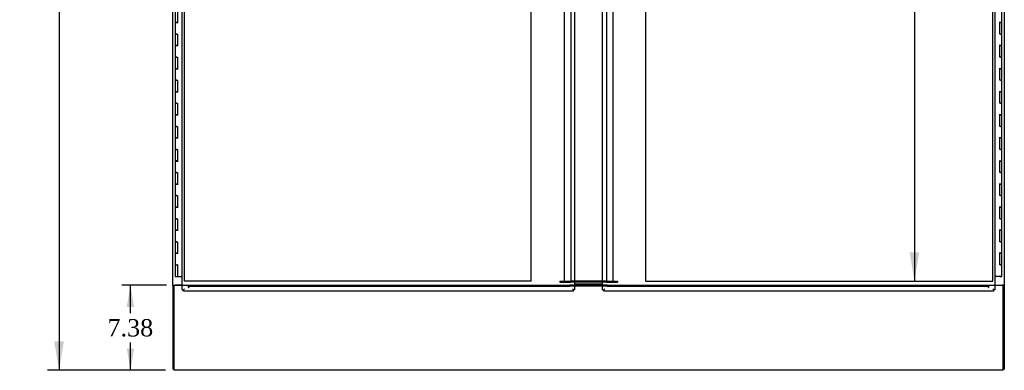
# Model space of a CAD drawing. Header units: inches. Extents: x 1 to 359, y -2 to 239.
# Tile 27 of 65: x 77 to 162, y 67 to 98. Entities that reach past the tile are written whole.
import ezdxf
from ezdxf.enums import TextEntityAlignment as Align
from ezdxf.lldxf.tags import DXFTag

# ---------------------------------------------------------------- set-up
doc = ezdxf.new("R2010")
doc.units = ezdxf.units.IN
doc.header["$MEASUREMENT"] = 0
for name, color, linetype in [('COM54746-78', 7, 'Continuous'), ('COM70098', 7, 'Continuous'), ('COM70739-10', 7, 'Continuous'), ('COM71195-10', 7, 'Continuous'), ('COM71196-10', 7, 'Continuous'), ('COM71299-10', 7, 'Continuous'), ('COM71300-11', 7, 'Continuous'), ('COM71301-11', 7, 'Continuous'), ('Default', 7, 'Continuous'), ('DV1_Default', 7, 'Continuous'), ('GSK87756', 7, 'Continuous'), ('NTS86070', 7, 'Continuous')]:
    doc.layers.add(name, color=color, linetype=linetype)
doc.styles.add('SEACAD_Times_New_Roman', font='times.ttf')
tags = doc.linetypes.add('HIDDEN2', pattern=[0.1875, 0.125, -0.0625]).pattern_tags.tags
tags[6:7] = [DXFTag(74, 4), DXFTag(75, 0), DXFTag(340, '0'), DXFTag(46, 0.0), DXFTag(50, 0.0), DXFTag(44, 0.0), DXFTag(45, 0.0)]
tags[4:5] = [DXFTag(74, 4), DXFTag(75, 0), DXFTag(340, '0'), DXFTag(46, 0.0), DXFTag(50, 0.0), DXFTag(44, 0.0), DXFTag(45, 0.0)]
tags = doc.linetypes.add('PHANTOM2', pattern=[1.25, 0.625, -0.125, 0.125, -0.125, 0.125, -0.125]).pattern_tags.tags
tags[14:15] = [DXFTag(74, 4), DXFTag(75, 0), DXFTag(340, '0'), DXFTag(46, 0.0), DXFTag(50, 0.0), DXFTag(44, 0.0), DXFTag(45, 0.0)]
tags[12:13] = [DXFTag(74, 4), DXFTag(75, 0), DXFTag(340, '0'), DXFTag(46, 0.0), DXFTag(50, 0.0), DXFTag(44, 0.0), DXFTag(45, 0.0)]
tags[10:11] = [DXFTag(74, 4), DXFTag(75, 0), DXFTag(340, '0'), DXFTag(46, 0.0), DXFTag(50, 0.0), DXFTag(44, 0.0), DXFTag(45, 0.0)]
tags[8:9] = [DXFTag(74, 4), DXFTag(75, 0), DXFTag(340, '0'), DXFTag(46, 0.0), DXFTag(50, 0.0), DXFTag(44, 0.0), DXFTag(45, 0.0)]
tags[6:7] = [DXFTag(74, 4), DXFTag(75, 0), DXFTag(340, '0'), DXFTag(46, 0.0), DXFTag(50, 0.0), DXFTag(44, 0.0), DXFTag(45, 0.0)]
tags[4:5] = [DXFTag(74, 4), DXFTag(75, 0), DXFTag(340, '0'), DXFTag(46, 0.0), DXFTag(50, 0.0), DXFTag(44, 0.0), DXFTag(45, 0.0)]
doc.dimstyles.new('HAMMOND_(STH_-_300x200)', dxfattribs={"dimtxt": 1.5, "dimasz": 1.875, "dimexe": 0.75, "dimexo": 0.75, "dimgap": 0.375, "dimtad": 0, "dimtih": 1, "dimtoh": 1, "dimzin": 0, "dimdsep": 46, "dimtxsty": 'SEACAD_Times_New_Roman', "dimblk1": '_SE_FILLED', "dimblk2": '_SE_FILLED', "dimsah": 1, "dimcen": 0.75, "dimadec": 0, "dimazin": 0, "dimtfac": 0.8, "dimtofl": 0, "dimtmove": 0, "dimatfit": 3, "dimfxl": 1, "dimtolj": 1, "dimtzin": 0, "dimarcsym": 0})
doc.dimstyles.new('HAMMOND_(STH_-_540x360)', dxfattribs={"dimtxt": 2, "dimasz": 2.5, "dimexe": 1, "dimexo": 1, "dimgap": 0.5, "dimtad": 0, "dimtih": 1, "dimtoh": 1, "dimzin": 0, "dimdsep": 46, "dimtxsty": 'SEACAD_Times_New_Roman', "dimblk1": '_SE_FILLED', "dimblk2": '_SE_FILLED', "dimsah": 1, "dimcen": 1, "dimadec": 0, "dimazin": 0, "dimtfac": 0.8, "dimtofl": 0, "dimtmove": 0, "dimatfit": 3, "dimfxl": 1, "dimtolj": 1, "dimtzin": 0, "dimarcsym": 0})

# ---------------------------------------------------------------- blocks, each defined once
blk = doc.blocks.new('SE')
at = {"layer": 'COM54746-78', "color": 7, "linetype": 'Continuous'}
for p, q in [((90.238, 98.512), (90.238, 97.512)), ((90.422, 98.512), (90.422, 97.513)), ((161.878, 97.511), (161.878, 98.512)), ((90.355, 97.513), (90.238, 97.513)), ((90.238, 97.513), (90.238, 96.512)), ((90.238, 97.512), (90.472, 97.512)), ((90.355, 97.513), (90.422, 97.513)), ((161.878, 97.512), (161.644, 97.512)), ((161.761, 97.511), (161.693, 97.511)), ((161.693, 96.512), (161.693, 97.511)), ((161.761, 97.511), (161.878, 97.511)), ((161.878, 96.512), (161.878, 97.512)), ((90.355, 96.512), (90.238, 96.512)), ((90.238, 96.512), (90.355, 96.512)), ((90.238, 96.512), (90.238, 95.512)), ((90.355, 96.512), (90.422, 96.512)), ((90.422, 96.512), (90.422, 95.513)), ((161.761, 96.512), (161.693, 96.512)), ((161.761, 96.512), (161.878, 96.512)), ((161.878, 96.512), (161.761, 96.512)), ((161.878, 95.511), (161.878, 96.512)), ((90.355, 95.513), (90.238, 95.513)), ((90.238, 95.513), (90.238, 94.512)), ((90.238, 95.512), (90.472, 95.512)), ((90.355, 95.513), (90.422, 95.513)), ((161.878, 95.512), (161.644, 95.512)), ((161.761, 95.511), (161.693, 95.511)), ((161.693, 94.512), (161.693, 95.511)), ((161.761, 95.511), (161.878, 95.511)), ((161.878, 94.512), (161.878, 95.512)), ((90.355, 94.512), (90.238, 94.512)), ((90.238, 94.512), (90.355, 94.512)), ((90.238, 94.512), (90.238, 93.512)), ((90.355, 94.512), (90.422, 94.512)), ((90.422, 94.512), (90.422, 93.513)), ((161.761, 94.512), (161.693, 94.512)), ((161.761, 94.512), (161.878, 94.512)), ((161.878, 94.512), (161.761, 94.512)), ((161.878, 93.511), (161.878, 94.512)), ((90.355, 93.513), (90.238, 93.513)), ((90.238, 93.513), (90.238, 92.512)), ((90.238, 93.512), (90.472, 93.512)), ((90.355, 93.513), (90.422, 93.513)), ((161.878, 93.512), (161.644, 93.512)), ((161.761, 93.511), (161.693, 93.511)), ((161.693, 92.512), (161.693, 93.511)), ((161.761, 93.511), (161.878, 93.511)), ((161.878, 92.512), (161.878, 93.512)), ((90.355, 92.512), (90.238, 92.512)), ((90.238, 92.512), (90.355, 92.512)), ((90.238, 92.512), (90.238, 91.512)), ((90.355, 92.512), (90.422, 92.512)), ((90.422, 92.512), (90.422, 91.513)), ((161.761, 92.512), (161.693, 92.512)), ((161.761, 92.512), (161.878, 92.512)), ((161.878, 92.512), (161.761, 92.512)), ((161.878, 91.511), (161.878, 92.512)), ((90.355, 91.513), (90.238, 91.513)), ((90.238, 91.513), (90.238, 90.512)), ((90.238, 91.512), (90.472, 91.512)), ((90.355, 91.513), (90.422, 91.513)), ((161.878, 91.512), (161.644, 91.512)), ((161.761, 91.511), (161.693, 91.511)), ((161.693, 90.512), (161.693, 91.511)), ((161.761, 91.511), (161.878, 91.511)), ((161.878, 90.512), (161.878, 91.512)), ((90.355, 90.512), (90.238, 90.512)), ((90.238, 90.512), (90.355, 90.512)), ((90.238, 90.512), (90.238, 89.512)), ((90.355, 90.512), (90.422, 90.512)), ((90.422, 90.512), (90.422, 89.513)), ((161.761, 90.512), (161.693, 90.512)), ((161.761, 90.512), (161.878, 90.512)), ((161.878, 90.512), (161.761, 90.512)), ((161.878, 89.511), (161.878, 90.512)), ((90.355, 89.513), (90.238, 89.513)), ((90.238, 89.513), (90.238, 88.512)), ((90.238, 89.512), (90.472, 89.512)), ((90.355, 89.513), (90.422, 89.513)), ((161.878, 89.512), (161.644, 89.512)), ((161.761, 89.511), (161.693, 89.511)), ((161.693, 88.512), (161.693, 89.511)), ((161.761, 89.511), (161.878, 89.511)), ((161.878, 88.512), (161.878, 89.512)), ((90.355, 88.512), (90.238, 88.512)), ((90.238, 88.512), (90.355, 88.512)), ((90.238, 88.512), (90.238, 87.512)), ((90.355, 88.512), (90.422, 88.512)), ((90.422, 88.512), (90.422, 87.513)), ((161.761, 88.512), (161.693, 88.512)), ((161.761, 88.512), (161.878, 88.512)), ((161.878, 88.512), (161.761, 88.512)), ((161.878, 87.511), (161.878, 88.512)), ((90.355, 87.513), (90.238, 87.513)), ((90.238, 87.513), (90.238, 86.512)), ((90.238, 87.512), (90.472, 87.512)), ((90.355, 87.513), (90.422, 87.513)), ((161.878, 87.512), (161.644, 87.512)), ((161.761, 87.511), (161.693, 87.511)), ((161.693, 86.512), (161.693, 87.511)), ((161.761, 87.511), (161.878, 87.511)), ((161.878, 86.512), (161.878, 87.512)), ((90.355, 86.512), (90.238, 86.512)), ((90.238, 86.512), (90.355, 86.512)), ((90.238, 86.512), (90.238, 85.512)), ((90.355, 86.512), (90.422, 86.512)), ((90.422, 86.512), (90.422, 85.513)), ((161.761, 86.512), (161.693, 86.512)), ((161.761, 86.512), (161.878, 86.512)), ((161.878, 86.512), (161.761, 86.512)), ((161.878, 85.511), (161.878, 86.512)), ((90.355, 85.513), (90.238, 85.513)), ((90.238, 85.513), (90.238, 84.512)), ((90.238, 85.512), (90.472, 85.512)), ((90.355, 85.513), (90.422, 85.513)), ((161.878, 85.512), (161.644, 85.512)), ((161.761, 85.511), (161.693, 85.511)), ((161.693, 84.512), (161.693, 85.511)), ((161.761, 85.511), (161.878, 85.511)), ((161.878, 84.512), (161.878, 85.512)), ((90.355, 84.512), (90.238, 84.512)), ((90.238, 84.512), (90.355, 84.512)), ((90.238, 84.512), (90.238, 83.512)), ((90.355, 84.512), (90.422, 84.512)), ((90.422, 84.512), (90.422, 83.513)), ((161.761, 84.512), (161.693, 84.512)), ((161.761, 84.512), (161.878, 84.512)), ((161.878, 84.512), (161.761, 84.512)), ((161.878, 83.511), (161.878, 84.512)), ((90.355, 83.513), (90.238, 83.513)), ((90.238, 83.513), (90.238, 82.512)), ((90.238, 83.512), (90.472, 83.512)), ((90.355, 83.513), (90.422, 83.513)), ((161.878, 83.512), (161.644, 83.512)), ((161.761, 83.511), (161.693, 83.511)), ((161.693, 82.512), (161.693, 83.511)), ((161.761, 83.511), (161.878, 83.511)), ((161.878, 82.512), (161.878, 83.512)), ((90.355, 82.512), (90.238, 82.512)), ((90.238, 82.512), (90.355, 82.512)), ((90.238, 82.512), (90.238, 81.512)), ((90.355, 82.512), (90.422, 82.512)), ((90.422, 82.512), (90.422, 81.513)), ((161.761, 82.512), (161.693, 82.512)), ((161.761, 82.512), (161.878, 82.512)), ((161.878, 82.512), (161.761, 82.512)), ((161.878, 81.511), (161.878, 82.512)), ((90.355, 81.513), (90.238, 81.513)), ((90.238, 81.513), (90.238, 80.512)), ((90.238, 81.512), (90.472, 81.512)), ((90.355, 81.513), (90.422, 81.513)), ((161.878, 81.512), (161.644, 81.512)), ((161.761, 81.511), (161.693, 81.511)), ((161.693, 80.512), (161.693, 81.511)), ((161.761, 81.511), (161.878, 81.511)), ((161.878, 80.512), (161.878, 81.512)), ((90.355, 80.512), (90.238, 80.512)), ((90.238, 80.512), (90.355, 80.512)), ((90.238, 80.512), (90.238, 79.512)), ((90.355, 80.512), (90.422, 80.512)), ((90.422, 80.512), (90.422, 79.513)), ((161.761, 80.512), (161.693, 80.512)), ((161.761, 80.512), (161.878, 80.512)), ((161.878, 80.512), (161.761, 80.512)), ((161.878, 79.511), (161.878, 80.512)), ((90.355, 79.513), (90.238, 79.513)), ((90.238, 79.513), (90.238, 78.512)), ((90.238, 79.512), (90.472, 79.512)), ((90.355, 79.513), (90.422, 79.513)), ((161.878, 79.512), (161.644, 79.512)), ((161.761, 79.511), (161.693, 79.511)), ((161.693, 78.512), (161.693, 79.511)), ((161.761, 79.511), (161.878, 79.511)), ((161.878, 78.512), (161.878, 79.512)), ((90.355, 78.512), (90.238, 78.512)), ((90.238, 78.512), (90.355, 78.512)), ((90.238, 78.512), (90.238, 77.512)), ((90.355, 78.512), (90.422, 78.512)), ((90.422, 78.512), (90.422, 77.513)), ((161.761, 78.512), (161.693, 78.512)), ((161.761, 78.512), (161.878, 78.512)), ((161.878, 78.512), (161.761, 78.512)), ((161.878, 77.511), (161.878, 78.512)), ((90.355, 77.513), (90.238, 77.513)), ((90.238, 77.513), (90.238, 76.512)), ((90.238, 77.512), (90.472, 77.512)), ((90.355, 77.513), (90.422, 77.513)), ((161.878, 77.512), (161.644, 77.512)), ((161.693, 76.512), (161.693, 77.511)), ((161.761, 77.511), (161.693, 77.511)), ((161.761, 77.511), (161.878, 77.511)), ((161.878, 76.512), (161.878, 77.512)), ((90.238, 76.512), (90.355, 76.512)), ((90.238, 76.512), (90.422, 76.512)), ((90.238, 76.512), (90.238, 75.512)), ((90.305, 76.512), (90.305, 76.512)), ((90.422, 76.512), (90.355, 76.512)), ((90.405, 76.512), (90.405, 76.512)), ((90.422, 76.512), (90.422, 75.512)), ((161.761, 76.512), (161.693, 76.512)), ((161.761, 76.512), (161.878, 76.512)), ((161.878, 76.512), (161.761, 76.512)), ((161.878, 75.512), (161.878, 76.512)), ((90.238, 75.512), (90.422, 75.512)), ((90.422, 75.512), (90.84, 75.512)), ((161.761, 75.512), (161.276, 75.512)), ((161.698, 75.477), (161.698, 75.503)), ((161.698, 75.503), (161.748, 75.503)), ((161.748, 75.477), (161.698, 75.477)), ((161.711, 75.512), (161.711, 75.503)), ((161.773, 75.503), (161.748, 75.503)), ((161.773, 75.477), (161.748, 75.477)), ((161.761, 75.512), (161.878, 75.512)), ((161.773, 75.503), (161.823, 75.503)), ((161.823, 75.477), (161.773, 75.477)), ((161.811, 75.503), (161.811, 75.512)), ((161.823, 75.503), (161.823, 75.477))]:
    blk.add_line(p, q, dxfattribs=at)
at = {"layer": 'COM70098', "color": 7, "linetype": 'HIDDEN2'}
for p, q in [((123.558, 75.093), (124.521, 75.093)), ((123.558, 75.093), (123.558, 74.998)), ((123.558, 74.998), (124.521, 74.998)), ((124.521, 74.998), (124.521, 75.093)), ((124.521, 75.093), (124.581, 75.093)), ((124.581, 74.998), (124.521, 74.998)), ((124.84, 75.093), (124.581, 75.093)), ((124.84, 74.998), (124.581, 74.998)), ((127.535, 75.093), (127.276, 75.093)), ((127.535, 74.998), (127.276, 74.998)), ((127.535, 75.093), (127.595, 75.093)), ((127.595, 74.998), (127.535, 74.998)), ((127.595, 75.093), (128.558, 75.093)), ((127.595, 74.998), (127.595, 75.093)), ((127.595, 74.998), (128.558, 74.998)), ((128.558, 75.093), (128.558, 74.998))]:
    blk.add_line(p, q, dxfattribs=at)
at = {"layer": 'COM70098', "color": 7, "linetype": 'Continuous'}
for p, q in [((127.276, 75.093), (124.84, 75.093)), ((127.276, 74.998), (124.84, 74.998)), ((124.84, 74.843), (127.276, 74.843)), ((124.84, 74.748), (127.276, 74.748))]:
    blk.add_line(p, q, dxfattribs=at)
at = {"layer": 'COM70739-10', "color": 7, "linetype": 'HIDDEN2'}
for p, q in [((123.954, 153.713), (123.954, 75.093)), ((124.521, 153.713), (124.521, 75.093)), ((127.595, 153.713), (127.595, 75.093)), ((128.162, 153.713), (128.162, 75.093)), ((124.139, 75.093), (124.521, 75.093)), ((127.595, 75.093), (127.977, 75.093))]:
    blk.add_line(p, q, dxfattribs=at)
at = {"layer": 'COM71195-10', "color": 7, "linetype": 'Continuous'}
for p, q in [((90.84, 74.341), (90.84, 154.683)), ((124.84, 154.683), (124.84, 74.341)), ((90.84, 74.341), (90.935, 74.341)), ((90.935, 74.341), (91.03, 74.436)), ((90.935, 74.341), (91.03, 74.436)), ((90.935, 74.246), (90.935, 74.341)), ((124.745, 74.246), (90.935, 74.246)), ((124.745, 74.341), (124.65, 74.436)), ((124.745, 74.341), (124.65, 74.436)), ((124.745, 74.246), (124.745, 74.341)), ((124.84, 74.341), (124.745, 74.341))]:
    blk.add_line(p, q, dxfattribs=at)
at = {"layer": 'COM71196-10', "color": 7, "linetype": 'Continuous'}
for p, q in [((127.276, 74.341), (127.276, 154.683)), ((161.276, 154.683), (161.276, 74.341)), ((127.276, 74.341), (127.371, 74.341)), ((127.371, 74.341), (127.466, 74.436)), ((127.371, 74.341), (127.466, 74.436)), ((127.371, 74.246), (127.371, 74.341)), ((161.181, 74.246), (127.371, 74.246)), ((161.181, 74.341), (161.086, 74.436)), ((161.181, 74.341), (161.086, 74.436)), ((161.181, 74.246), (161.181, 74.341)), ((161.276, 74.341), (161.181, 74.341))]:
    blk.add_line(p, q, dxfattribs=at)
at = {"layer": 'COM71299-10', "color": 7, "linetype": 'Continuous'}
for p, q in [((90.123, 74.718), (90.123, 67.563)), ((90.84, 74.718), (90.123, 74.718)), ((127.276, 74.744), (124.84, 74.744)), ((127.276, 74.651), (124.84, 74.651)), ((161.993, 74.718), (161.276, 74.718)), ((161.993, 67.563), (161.993, 74.718)), ((90.123, 67.563), (90.123, 67.373)), ((161.993, 67.373), (161.993, 67.563)), ((161.993, 67.373), (90.123, 67.373))]:
    blk.add_line(p, q, dxfattribs=at)
at = {"layer": 'COM71299-10', "color": 7, "linetype": 'HIDDEN2'}
for p, q in [((91.373, 74.718), (90.84, 74.718)), ((91.373, 74.558), (91.373, 74.718)), ((91.403, 74.748), (91.403, 74.653)), ((91.403, 74.748), (124.441, 74.748)), ((91.403, 74.653), (124.441, 74.653)), ((91.403, 74.653), (91.403, 74.558)), ((124.441, 74.748), (124.441, 74.653)), ((124.84, 74.744), (124.441, 74.744)), ((124.441, 74.651), (124.441, 74.653)), ((124.84, 74.651), (124.441, 74.651)), ((127.675, 74.744), (127.276, 74.744)), ((127.675, 74.651), (127.276, 74.651)), ((127.675, 74.748), (127.675, 74.653)), ((127.675, 74.748), (160.713, 74.748)), ((127.675, 74.653), (160.713, 74.653)), ((127.675, 74.653), (127.675, 74.651)), ((160.713, 74.748), (160.713, 74.653)), ((160.713, 74.558), (160.713, 74.653)), ((160.743, 74.558), (160.743, 74.718)), ((161.276, 74.718), (160.743, 74.718))]:
    blk.add_line(p, q, dxfattribs=at)
for centre in [(91.388, 74.558), (160.728, 74.558)]:
    blk.add_arc(centre, 0.015, 180, 0, dxfattribs=at)
at = {"layer": 'COM71300-11', "color": 7, "linetype": 'Continuous'}
for p, q in [((90.028, 74.748), (90.028, 154.063)), ((90.028, 74.718), (90.028, 74.748)), ((90.028, 74.748), (90.218, 74.748)), ((90.028, 74.718), (90.028, 67.468)), ((90.123, 74.718), (90.028, 74.718)), ((90.123, 74.718), (90.123, 74.748)), ((90.84, 74.748), (90.218, 74.748)), ((90.123, 67.468), (90.028, 67.468))]:
    blk.add_line(p, q, dxfattribs=at)
at = {"layer": 'COM71301-11', "color": 7, "linetype": 'Continuous'}
for p, q in [((162.088, 154.058), (162.088, 74.748)), ((161.276, 74.748), (161.898, 74.748)), ((162.088, 74.748), (161.898, 74.748)), ((161.993, 74.748), (161.993, 74.718)), ((161.993, 74.718), (162.088, 74.718)), ((162.088, 74.748), (162.088, 74.718)), ((162.088, 74.718), (162.088, 67.468)), ((161.993, 67.468), (162.088, 67.468))]:
    blk.add_line(p, q, dxfattribs=at)
at = {"layer": 'DV1_Default', "color": 7, "linetype": 'PHANTOM2'}
for p, q in [((91.03, 75.093), (91.03, 153.713)), ((161.086, 75.093), (161.086, 153.713)), ((121.093, 75.093), (121.093, 108.782)), ((131.023, 75.093), (131.023, 108.782)), ((121.093, 75.093), (91.03, 75.093)), ((131.023, 75.093), (161.086, 75.093))]:
    blk.add_line(p, q, dxfattribs=at)
at = {"layer": 'GSK87756', "color": 7, "linetype": 'Continuous'}
for p, q in [((127.276, 75.014), (124.84, 75.014)), ((127.276, 74.826), (124.84, 74.826))]:
    blk.add_line(p, q, dxfattribs=at)
at = {"layer": 'NTS86070', "color": 7, "linetype": 'Continuous'}
for p, q in [((125.498, 74.748), (125.498, 74.744)), ((125.565, 74.748), (125.565, 74.744)), ((126.241, 74.748), (126.241, 74.744)), ((126.308, 74.744), (126.308, 74.748))]:
    blk.add_line(p, q, dxfattribs=at)
blk = doc.blocks.new('DMBLK218')
at = {"layer": 'Default', "linetype": 'Continuous', "transparency": 16777216}
for points in [[(79.744, 154.933), (80.578, 154.933), (80.161, 157.433)], [(79.744, 69.873), (80.161, 67.373), (80.578, 69.873)]]:
    blk.add_hatch(color=7, dxfattribs=at).paths.add_polyline_path(points)
at = {"layer": 'Default', "color": 7, "linetype": 'Continuous', "transparency": 16777216}
for p, q in [((89.123, 157.433), (79.161, 157.433)), ((80.161, 157.433), (80.161, 114.103)), ((80.161, 110.703), (80.161, 67.373)), ((89.123, 67.373), (79.161, 67.373))]:
    blk.add_line(p, q, dxfattribs=at)
at = {"layer": 'Default', "color": 7, "linetype": 'Continuous', "transparency": 16777216, "style": 'SEACAD_Times_New_Roman'}
blk.add_text('90.06', height=2, dxfattribs=at).set_placement((76.749, 113.403), align=Align.TOP_LEFT)
blk = doc.blocks.new('_SE_FILLED')
at = {"color": 0}
blk.add_line((0, 0), (-1, 0), dxfattribs=at)
blk.add_solid([(0, 0), (-1, -0.1665), (-1, 0.1665), (0, 0)], dxfattribs=at)
blk = doc.blocks.new('DMBLK222')
at = {"layer": 'Default', "linetype": 'Continuous', "transparency": 16777216}
for points in [[(86.034, 72.873), (86.659, 72.873), (86.346, 74.748)], [(86.034, 69.248), (86.346, 67.373), (86.659, 69.248)]]:
    blk.add_hatch(color=7, dxfattribs=at).paths.add_polyline_path(points)
at = {"layer": 'Default', "color": 7, "linetype": 'Continuous', "transparency": 16777216}
for p, q in [((89.468, 74.748), (85.596, 74.748)), ((86.346, 72.335), (86.346, 74.748)), ((86.346, 67.373), (86.346, 69.785)), ((89.373, 67.373), (85.596, 67.373))]:
    blk.add_line(p, q, dxfattribs=at)
at = {"layer": 'Default', "color": 7, "linetype": 'Continuous', "transparency": 16777216, "style": 'SEACAD_Times_New_Roman'}
blk.add_text('7.38', height=1.5, dxfattribs=at).set_placement((84.356, 71.81), align=Align.TOP_LEFT)
blk = doc.blocks.new('DMBLK227')
at = {"layer": 'Default', "linetype": 'Continuous', "transparency": 16777216}
for points in [[(154.713, 151.213), (154.297, 153.713), (153.88, 151.213)], [(154.713, 77.593), (153.88, 77.593), (154.297, 75.093)]]:
    blk.add_hatch(color=7, dxfattribs=at).paths.add_polyline_path(points)
at = {"layer": 'Default', "color": 7, "linetype": 'Continuous', "transparency": 16777216}
for p, q in [((154.297, 153.713), (154.297, 116.103)), ((154.297, 109.703), (154.297, 75.093))]:
    blk.add_line(p, q, dxfattribs=at)
at = {"layer": 'Default', "color": 7, "linetype": 'Continuous', "transparency": 16777216, "style": 'SEACAD_Times_New_Roman'}
for s, p in [('78.62', (150.884, 115.403)), ('TYP', (151.501, 112.403))]:
    blk.add_text(s, height=2, dxfattribs=at).set_placement(p, align=Align.TOP_LEFT)

msp = doc.modelspace()

# ---------------------------------------------------------------- block references
at = {"layer": 'Default'}
msp.add_blockref('SE', (0, 0), dxfattribs=at)

# ---------------------------------------------------------------- dimensions: what is measured, and where the dimension line sits
at = {"layer": 'Default', "color": 7, "linetype": 'Continuous'}
for base, p1, p2, angle, text, dimstyle, picture, middle, dimtype in [((80.161, 157.433), (90.123, 157.433), (90.123, 67.373), 270, '\\A1;<>', 'HAMMOND_(STH_-_540x360)', 'DMBLK218', (80.161, 112.403), 161), ((154.297, 153.713), (131.023, 153.713), (131.023, 75.093), 270, '\\A1;<>\\PTYP', 'HAMMOND_(STH_-_540x360)', 'DMBLK227', (154.297, 114.403), 161), ((86.346187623, 74.747981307), (90.122832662, 67.372981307), (90.217832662, 74.747981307), 90, '\\A1;<>', 'HAMMOND_(STH_-_300x200)', 'DMBLK222', (86.346187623, 71.060481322), 160)]:
    dim = msp.add_linear_dim(base=base, p1=p1, p2=p2, angle=angle, text=text, dimstyle=dimstyle, dxfattribs=at)
    dim.commit()
    dim.dimension.update_dxf_attribs({"geometry": picture, "text_midpoint": middle, "dimtype": dimtype})

doc.saveas('drawing.dxf')
